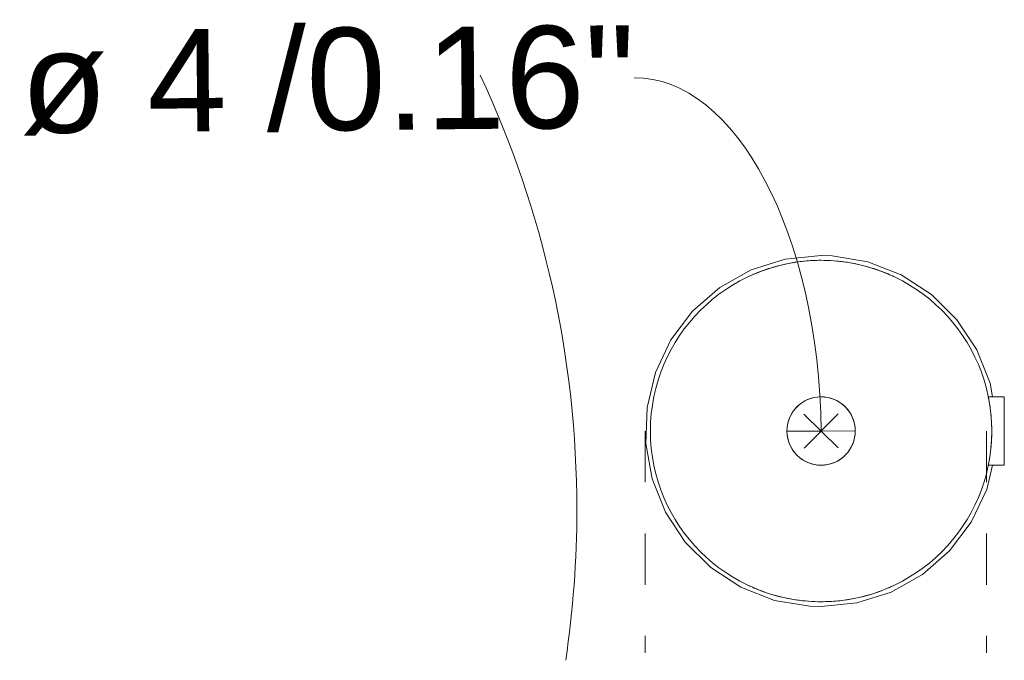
# Model space of a CAD drawing. Header units: millimetres. Extents: x 2242 to 4586, y 893 to 6653.
# Tile 3 of 3: x 4528 to 4586, y 6583 to 6621. Entities that reach past the tile are written whole.
import ezdxf

# ---------------------------------------------------------------- set-up
doc = ezdxf.new("R2010")
doc.units = ezdxf.units.MM
doc.linetypes.add('Dash', pattern=[6, 3, -3])
doc.layers.add('A-ANNO-DIMS', color=7, linetype='Dash', lineweight=9, true_color=0xd2d2d2)
doc.layers.add('A-ANNO-DIMS-2', color=7, linetype='Continuous', lineweight=9)
doc.layers.add('E-LITE-EQPM', color=7, linetype='Continuous', lineweight=20)
doc.styles.add('Arial', font='arial.ttf', dxfattribs={"height": 6})
doc.dimstyles.new('Diameter_-_3mm_Arial', dxfattribs={"dimscale": 304.8, "dimtxt": 6.121556, "dimasz": 0, "dimexe": 0.015748, "dimexo": 0, "dimgap": 0.009843, "dimtad": 1, "dimjust": 3, "dimdec": 0, "dimzin": 0, "dimdsep": 46, "dimtxsty": 'Arial', "dimblk1": 'NONE', "dimblk2": 'NONE', "dimsah": 1, "dimcen": 0.09, "dimadec": 0, "dimazin": 0, "dimtfac": 1, "dimtdec": 4, "dimtix": 1, "dimtmove": 0, "dimatfit": 2, "dimfxl": 1, "dimtvp": 1, "dimtolj": 1, "dimtzin": 0, "dimarcsym": 2})

# ---------------------------------------------------------------- blocks, each defined once
blk = doc.blocks.new('68604_Lamp - 68604-63 KOMBO Beige pendant lamp Ø120 with plug _Plugged in Ceiling_-565181-Planta_PDF')
at = {"layer": 'E-LITE-EQPM'}
for start, end in [(90, 98.48157), (64.90637, 90)]:
    blk.add_arc((0, 300), 60, start, end, dxfattribs=at)
blk = doc.blocks.new('canopy_soporte - canopy-558074-Planta_PDF')
at = {"layer": 'E-LITE-EQPM'}
for p, q in [((9.781, 2.211), (10.737, 2.211)), ((10.737, 0.211), (10.737, 2.211)), ((10.737, -1.789), (10.737, 0.211)), ((-1.215, -1.381), (-1.216, -1.38)), ((10.737, -1.789), (9.781, -1.789))]:
    blk.add_line(p, q, dxfattribs=at)
at = {"layer": 'E-LITE-EQPM', "flags": 128}
for points in [[(0, -10.082), (-2.097, -9.866), (-4.106, -9.227), (-5.943, -8.193), (-7.531, -6.806), (-8.802, -5.124), (-9.705, -3.219), (-10.2, -1.169), (-10.267, 0.938), (-9.904, 3.015), (-9.125, 4.974), (-7.963, 6.733), (-6.467, 8.218), (-4.7, 9.368), (-2.735, 10.134), (-0.656, 10.483), (0, 10.504)], [(0, 10.504), (2.097, 10.288), (4.106, 9.649), (5.943, 8.614), (7.531, 7.227), (8.802, 5.546), (9.705, 3.64), (10.05, 2.211)], [(10.044, -1.789), (9.904, -2.593), (9.125, -4.552), (7.963, -6.311), (6.467, -7.797), (4.7, -8.947), (2.735, -9.712), (0.656, -10.061), (0, -10.082)]]:
    blk.add_lwpolyline(points, dxfattribs=at)
at = {"layer": 'E-LITE-EQPM'}
for radius, start, end in [(10.003, 90, 270), (10.003, 270, 90), (2.003, 90, 270), (2.003, 270, 90)]:
    blk.add_arc((0, 0.211), radius, start, end, dxfattribs=at)
for points, knots in [([(-4.246, 9.268), (-4.173, 9.303), (-3.842, 9.455), (-2.921, 9.813), (-1.482, 10.138), (-0.504, 10.214), (0, 10.214)], [0.1428571, 0.1428571, 0.1428571, 0.1428571, 0.2857143, 0.5714286, 0.7857143, 1, 1, 1, 1]), ([(0, 10.214), (0.336, 10.214), (0.989, 10.181), (2.235, 9.995), (3.194, 9.705), (3.76, 9.482), (3.976, 9.391), (4.114, 9.33), (4.186, 9.296), (4.217, 9.282)], [0, 0, 0, 0, 0.1428571, 0.2857143, 0.5714286, 0.6785714, 0.7321429, 0.7857143, 0.8392857, 0.8392857, 0.8392857, 0.8392857]), ([(9.98, 0.896), (9.987, 0.787), (10.001, 0.533), (10.004, 0.269), (10.003, 0.123)], [0.3888889, 0.3888889, 0.3888889, 0.3888889, 0.4444444, 0.5138889, 0.5138889, 0.5138889, 0.5138889]), ([(9.901, -1.216), (9.893, -1.273), (9.87, -1.421), (9.849, -1.54), (9.838, -1.602)], [0.7531909, 0.7531909, 0.7531909, 0.7531909, 0.7916667, 0.8611111, 0.8611111, 0.8611111, 0.8611111]), ([(0, -9.793), (-0.336, -9.793), (-0.989, -9.759), (-2.235, -9.574), (-3.194, -9.283), (-3.76, -9.061), (-3.976, -8.969), (-4.114, -8.908), (-4.186, -8.875), (-4.217, -8.86)], [0, 0, 0, 0, 0.1428571, 0.2857143, 0.5714286, 0.6785714, 0.7321429, 0.7857143, 0.8392857, 0.8392857, 0.8392857, 0.8392857]), ([(4.246, -8.847), (4.173, -8.881), (3.842, -9.033), (2.921, -9.392), (1.482, -9.716), (0.504, -9.793), (0, -9.793)], [0.1428571, 0.1428571, 0.1428571, 0.1428571, 0.2857143, 0.5714286, 0.7857143, 1, 1, 1, 1])]:
    blk.add_open_spline(points, degree=3, knots=knots, dxfattribs=at)
for points in [[(9.802, 2.211), (9.802, 2.209), (9.806, 2.187), (9.818, 2.129), (9.825, 2.09)], [(9.825, 2.09), (9.833, 2.05), (9.852, 1.95), (9.874, 1.818), (9.885, 1.743)], [(9.953, 1.212), (9.963, 1.111), (9.972, 1.005), (9.98, 0.896)], [(10.003, 0.123), (10.002, 0.05), (10.001, -0.023), (9.999, -0.095)], [(9.973, -0.565), (9.969, -0.616), (9.965, -0.666), (9.961, -0.715)], [(9.826, -1.668), (9.811, -1.747), (9.802, -1.786), (9.802, -1.789)]]:
    blk.add_open_spline(points, degree=3, dxfattribs=at)
blk = doc.blocks.new('DIMBLOCK11-Planta_PDF')
at = {"layer": 'A-ANNO-DIMS-2', "color": 8, "true_color": 0x787878, "transparency": 16777216}
for p, q in [((4574.389, 6597.922), (4576.407, 6595.94)), ((4574.407, 6595.922), (4576.389, 6597.94)), ((4575.398, 6596.931), (4573.395, 6596.913)), ((4575.398, 6596.931), (4577.4, 6596.949))]:
    blk.add_line(p, q, dxfattribs=at)
for start, end in [(90.51853, 270.51853), (270.51853, 90.51853)]:
    blk.add_arc((4575.398, 6596.931), 2.003, start, end, dxfattribs=at)
blk.add_ellipse((4564.621, 6596.833), major_axis=(-0.188, 20.801), ratio=0.51809, start_param=4.712389, end_param=6.283185, dxfattribs=at)
at = {"layer": 'A-ANNO-DIMS-2', "color": 0, "transparency": 16777216, "insert": (4528.43, 6620.39), "char_height": 6, "width": 43.1711, "attachment_point": 1, "rotation": 0.51853, "line_spacing_factor": 0.941778, "style": 'Arial'}
blk.add_mtext('ø 4 /0.16"', dxfattribs=at)
blk = doc.blocks.new('_None')

msp = doc.modelspace()

# ---------------------------------------------------------------- linework, layer by layer
at = {"layer": 'A-ANNO-DIMS'}
for p, q in [((4565.085, 6596.925), (4565.085, 6583.925)), ((4585.085, 6596.925), (4585.085, 6583.925))]:
    msp.add_line(p, q, dxfattribs=at)

# ---------------------------------------------------------------- block references
at = {"layer": 'E-LITE-EQPM', "extrusion": (0, 0, -1)}
for name, p, rotation in [('68604_Lamp - 68604-63 KOMBO Beige pendant lamp Ø120 with plug _Plugged in Ceiling_-565181-Planta_PDF', (-4201.084, 6592.343), 89.99999999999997), ('canopy_soporte - canopy-558074-Planta_PDF', (-4575.398, 6597.142), 180)]:
    msp.add_blockref(name, p, dxfattribs=dict(at, rotation=rotation))

# ---------------------------------------------------------------- dimensions: what is measured, and where the dimension line sits
at = {"layer": 'A-ANNO-DIMS', "color": 8, "linetype": 'Continuous', "true_color": 0x787878}
dim = msp.add_diameter_dim_2p(p1=(4577.4, 6596.949), p2=(4573.395, 6596.913), dimstyle='Diameter_-_3mm_Arial', override={"dimpost": 'ø<>'}, dxfattribs=at)
dim.commit()
dim.dimension.update_dxf_attribs({"geometry": 'DIMBLOCK11-Planta_PDF', "text_midpoint": (4575.335, 6603.815)})

doc.saveas('drawing.dxf')
